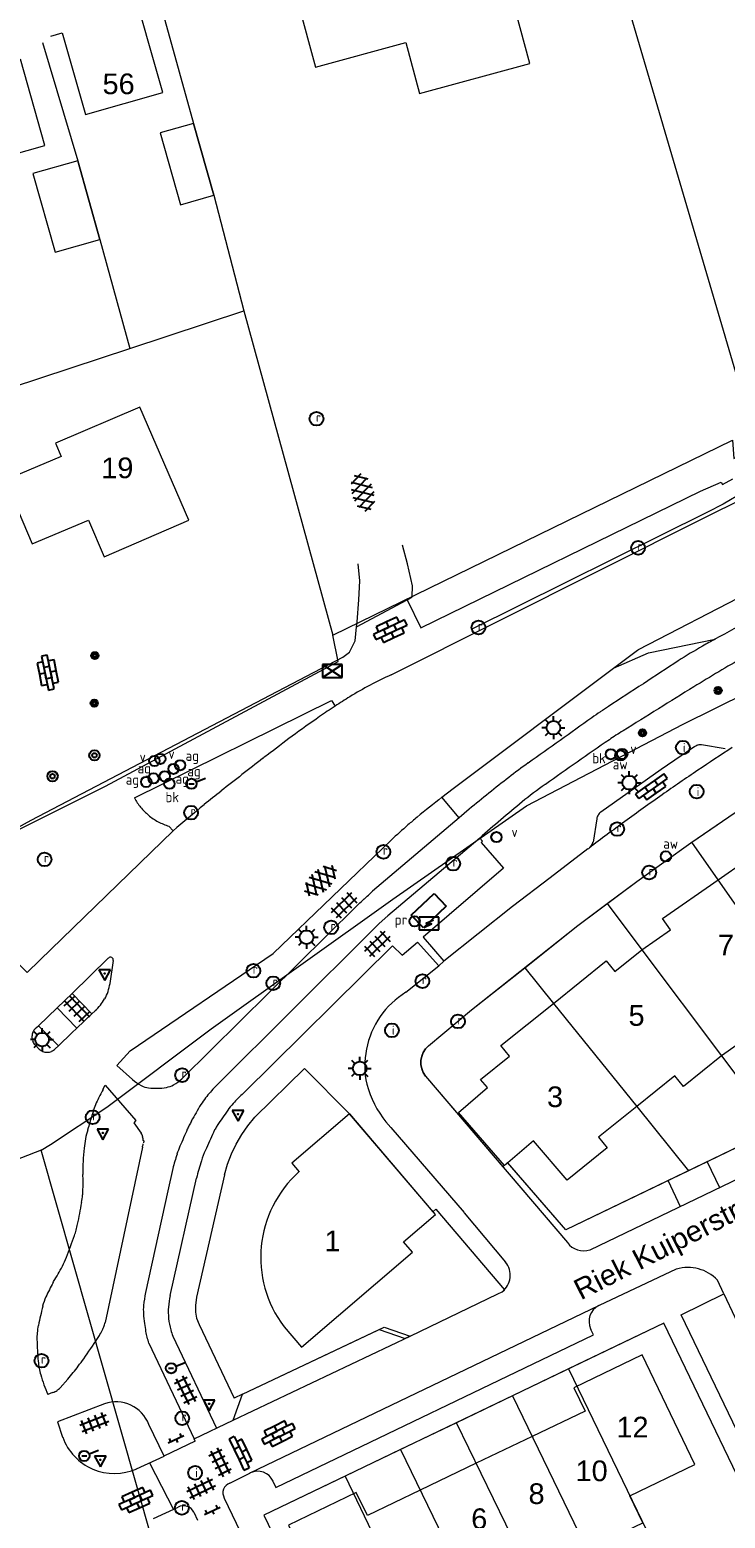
# Model space of a CAD drawing. Header units: metres. Extents: x 117922 to 130630, y 447724 to 454087.
# Tile 44 of 61: x 125390 to 125451, y 451205 to 451335. Entities that reach past the tile are written whole.
import ezdxf
from ezdxf.enums import TextEntityAlignment as Align

# ---------------------------------------------------------------- set-up
doc = ezdxf.new("R2010")
doc.units = ezdxf.units.M
doc.layers.get('0').update_dxf_attribs({"color": 8})
for name, color, linetype, lineweight in [('B01', 8, 'Continuous', 0), ('B11', 8, 'Continuous', 0), ('G01', 8, 'Continuous', 0), ('G02', 8, 'Continuous', 0), ('Q19', 8, 'Continuous', 0), ('T00', 8, 'Continuous', 0), ('V00', 8, 'Continuous', 0), ('Z02', 7, 'Continuous', 0), ('Z06', 7, 'Continuous', 0)]:
    doc.layers.add(name, color=color, linetype=linetype, lineweight=lineweight)
for name, color, linetype in [('SYM-GV1', 8, 'Continuous'), ('SYM-OV4', 8, 'Continuous'), ('SYM-OV5', 8, 'Continuous'), ('SYMBT09', 8, 'Continuous'), ('TOPOT14', 8, 'Continuous'), ('TOPOT20', 8, 'Continuous'), ('TOPOT21', 8, 'Continuous'), ('TOPOT23', 8, 'Continuous'), ('TOPOT26', 8, 'Continuous'), ('TOPOT28', 8, 'Continuous'), ('TOPOT31', 8, 'Continuous'), ('TOPOT35', 8, 'Continuous'), ('TOPOT52', 8, 'Continuous'), ('TOPOT63', 8, 'Continuous'), ('TOPOT72', 8, 'Continuous'), ('TOPOT79', 8, 'Continuous'), ('TOPOT80', 8, 'Continuous'), ('TOPOT82', 8, 'Continuous'), ('TOPOT85', 8, 'Continuous')]:
    doc.layers.add(name, color=color, linetype=linetype)
doc.styles.add('ISO', font='ISO')
doc.styles.add('Z02', font='arial.ttf', dxfattribs={"height": 1.8})
doc.styles.add('Z06', font='arial.ttf', dxfattribs={"height": 1.8})

# ---------------------------------------------------------------- blocks, each defined once
blk = doc.blocks.new('asfalt6')
at = {"color": 0, "linetype": 'ByBlock', "lineweight": -2}
for p, q in [((-0.76, 1.01), (0.3, 1.62)), ((-0.3, 1.62), (0.76, 1.01)), ((-0.93, 0.18), (0.7, 1.13)), ((-0.89, -0.52), (0.89, 0.52)), ((-0.89, 0.52), (0.89, -0.52)), ((-0.7, 1.13), (0.93, 0.18)), ((-0.93, -0.18), (0.7, -1.13)), ((-0.76, -1.01), (0.3, -1.62)), ((-0.7, -1.13), (0.93, -0.18)), ((-0.3, -1.62), (0.76, -1.01))]:
    blk.add_line(p, q, dxfattribs=at)
blk = doc.blocks.new('tegels4')
at = {"color": 0, "linetype": 'ByBlock', "lineweight": -2}
for p, q in [((0.62, 0.94), (-0.62, 0.94)), ((0.62, 0.31), (-0.62, 0.31)), ((-0.31, -1.23), (-0.31, 1.25)), ((0.31, -1.23), (0.31, 1.25)), ((0.62, -0.31), (-0.62, -0.31)), ((0.62, -0.94), (-0.62, -0.94))]:
    blk.add_line(p, q, dxfattribs=at)
blk = doc.blocks.new('paal')
at = {"color": 0}
for radius in [0.45, 0.2]:
    blk.add_circle((0, 0), radius, dxfattribs=at)
blk = doc.blocks.new('lichtmast')
at = {"color": 0}
for p, q in [((-0.6, 0), (-1, 0)), ((-0.71, 0.71), (-0.42, 0.42)), ((0, 0.6), (0, 1)), ((0.42, 0.42), (0.71, 0.71)), ((0.6, 0), (1, 0)), ((-0.42, -0.42), (-0.71, -0.71)), ((0, -0.6), (0, -1)), ((0.42, -0.42), (0.71, -0.71))]:
    blk.add_line(p, q, dxfattribs=at)
blk.add_circle((0, 0), 0.6, dxfattribs=at)
blk = doc.blocks.new('schk')
at = {"color": 0}
for p, q in [((0.86, 0.56), (-0.86, 0.56)), ((-0.86, 0.56), (-0.86, -0.56)), ((0.86, -0.56), (0.86, 0.56)), ((-0.86, -0.56), (0.86, -0.56))]:
    blk.add_line(p, q, dxfattribs=at)
at = {"color": 0, "linetype": 'Continuous'}
for p, q in [((-0.86, 0.56), (0.86, -0.56)), ((-0.86, -0.56), (0.86, 0.56))]:
    blk.add_line(p, q, dxfattribs=at)
blk = doc.blocks.new('boom')
at = {"color": 0}
for radius in [0.315, 0.225, 0.135]:
    blk.add_circle((0, 0), radius, dxfattribs=at)
blk = doc.blocks.new('afsl-water')
at = {"color": 0}
blk.add_circle((0, 0), 0.45, dxfattribs=at)
at = {"color": 0, "style": 'ISO'}
blk.add_attdef('AFSL-WATER', (0.7, 0), '', height=0.9, dxfattribs=at)
blk = doc.blocks.new('brandkraan')
at = {"color": 0}
blk.add_circle((0, 0), 0.45, dxfattribs=at)
at = {"color": 0, "style": 'ISO'}
blk.add_attdef('BRANDKRAAN', (0.7, 0), '', height=0.9, dxfattribs=at)
blk = doc.blocks.new('afsl-gas')
at = {"color": 0}
blk.add_circle((0, 0), 0.45, dxfattribs=at)
at = {"color": 0, "style": 'ISO'}
blk.add_attdef('AFSL-GAS', (0.7, 0), '', height=0.9, dxfattribs=at)
blk = doc.blocks.new('verkeersbord')
at = {"color": 0}
for p, q in [((0.5, 0.32), (-0.5, 0.32)), ((-0.5, 0.32), (0, -0.6)), ((0, -0.6), (0.5, 0.32))]:
    blk.add_line(p, q, dxfattribs=at)
blk = doc.blocks.new('verklikker')
at = {"color": 0}
blk.add_circle((0, 0), 0.45, dxfattribs=at)
at = {"color": 0, "style": 'ISO'}
blk.add_attdef('VERKLIKKER', (0.7, 0), '', height=0.9, dxfattribs=at)
blk = doc.blocks.new('aanduidingsbord')
at = {"color": 0}
for p, q in [((-0.81, -0.33), (0, 0)), ((-1.45, -0.5), (-1.01, -0.5))]:
    blk.add_line(p, q, dxfattribs=at)
blk.add_circle((-1.23, -0.5), 0.45, dxfattribs=at)
blk = doc.blocks.new('klinkers4')
at = {"color": 0, "linetype": 'ByBlock', "lineweight": -2}
for p, q in [((0, 1.5), (-0.5, 1.5)), ((-0.5, 1.5), (-0.5, 0.5)), ((0, 1.5), (0, 1)), ((-0.5, 0.5), (-0.5, -0.5)), ((0, 0.5), (-0.5, 0.5)), ((0.5, 1), (0, 1)), ((0, 1), (0, 0.5)), ((0, 0.5), (0, 0)), ((0.5, 0), (0, 0)), ((0, 0), (0, -0.5)), ((0.5, 0), (0.5, 1)), ((0.5, -1), (0.5, 0)), ((-0.5, -0.5), (-0.5, -1.5)), ((0, -0.5), (-0.5, -0.5)), ((0, -0.5), (0, -1)), ((0, -1), (0.5, -1)), ((0, -1), (0, -1.5)), ((-0.5, -1.5), (0, -1.5))]:
    blk.add_line(p, q, dxfattribs=at)
blk = doc.blocks.new('klinkers6')
at = {"color": 0, "linetype": 'ByBlock', "lineweight": -2}
for p, q in [((0.25, 1.5), (-0.25, 1.5)), ((-0.25, 1.5), (-0.25, 0.5)), ((0.25, 0.5), (0.25, 1.5)), ((-0.25, 1), (-0.75, 1)), ((-0.75, 1), (-0.75, 0)), ((-0.25, 0), (-0.75, 0)), ((-0.75, 0), (-0.75, -1)), ((0.25, 0.5), (-0.25, 0.5)), ((-0.25, 0.5), (-0.25, -0.5)), ((0.75, 1), (0.25, 1)), ((0.25, -0.5), (0.25, 0.5)), ((0.75, 0), (0.75, 1)), ((-0.75, -1), (-0.25, -1)), ((-0.25, -0.5), (-0.25, 0)), ((0.25, -0.5), (-0.25, -0.5)), ((-0.25, -0.5), (-0.25, -1.5)), ((0.75, 0), (0.25, 0)), ((0.25, 0), (0.25, -0.5)), ((0.25, -1.5), (0.25, -0.5)), ((0.25, -1), (0.75, -1)), ((0.75, -1), (0.75, 0)), ((-0.25, -1.5), (0.25, -1.5))]:
    blk.add_line(p, q, dxfattribs=at)
blk = doc.blocks.new('klinkers2')
at = {"color": 0, "linetype": 'ByBlock', "lineweight": -2}
for p, q in [((-0.31, 0.5), (0, 0.5)), ((0, -0.75), (0, 0.75)), ((0, 0), (0.31, 0)), ((0, -0.5), (-0.31, -0.5))]:
    blk.add_line(p, q, dxfattribs=at)
blk = doc.blocks.new('kolk')
at = {"color": 0}
blk.add_circle((0, 0), 0.6, dxfattribs=at)
at = {"color": 0, "linetype": 'Continuous', "style": 'ISO'}
blk.add_attdef('KOLK', (-0.04, -0.26), '', height=0.8, dxfattribs=at)
blk = doc.blocks.new('inspectieput')
at = {"color": 0}
blk.add_circle((0, 0), 0.6, dxfattribs=at)
at = {"color": 0, "linetype": 'Continuous', "style": 'ISO'}
blk.add_attdef('I', (0, -0.39), '', height=0.8, dxfattribs=at)
blk = doc.blocks.new('schk-electra')
at = {"color": 0}
for p, q in [((0.86, 0.56), (-0.86, 0.56)), ((-0.86, 0.56), (-0.86, -0.56)), ((0.86, -0.56), (0.86, 0.56)), ((-0.86, -0.56), (0.86, -0.56))]:
    blk.add_line(p, q, dxfattribs=at)
blk.add_lwpolyline([(-0.43, -0.35), (0.24, -0.02), (-0.24, 0.02), (0.41, 0.32)], dxfattribs=at)
blk = doc.blocks.new('afvalbak')
at = {"color": 0}
blk.add_circle((0, 0), 0.45, dxfattribs=at)
at = {"color": 0, "style": 'ISO'}
blk.add_attdef('AFVALBAK', (0.7, 0), '', height=0.9, dxfattribs=at)
blk = doc.blocks.new('abri')
at = {"color": 0}
for p, q in [((-2.1, 1.2), (2.1, 1.2)), ((-2.1, -1.2), (-2.1, 1.2)), ((2.1, 1.2), (2.1, -1.2)), ((2.1, -1.2), (-2.1, -1.2))]:
    blk.add_line(p, q, dxfattribs=at)
at = {"color": 0, "linetype": 'Continuous', "style": 'ISO', "flags": 2}
blk.add_attdef('ABRI', text='', height=0.8, dxfattribs=at).set_placement((0, 0), align=Align.MIDDLE_CENTER)
blk = doc.blocks.new('verkeersbord-pl')
at = {"color": 0, "linetype": 'Continuous'}
blk.add_circle((0, 0), 0.03, dxfattribs=at)

msp = doc.modelspace()

# ---------------------------------------------------------------- linework, layer by layer
at = {"layer": 'B01', "flags": 128}
for points in [[(125433.96, 451331.58), (125431.13, 451342), (125421.01, 451339.25), (125421.13, 451338.79), (125413.79, 451336.79), (125415.29, 451331.27), (125423.15, 451333.41), (125424.35, 451328.97), (125433.96, 451331.58)], [(125402.03, 451329.04), (125399.15, 451339.15)], [(125392.28, 451333.96), (125393.27, 451334.25), (125395.3, 451327.14), (125402.03, 451329.04)], [(125391.74, 451324.43), (125389.62, 451331.95)], [(125383.96, 451327.67), (125385.38, 451322.65), (125391.74, 451324.43)], [(125406.45, 451320.11), (125404.68, 451326.35), (125401.78, 451325.54), (125403.55, 451319.28), (125406.45, 451320.11)], [(125396.54, 451316.25), (125394.61, 451323.11), (125390.71, 451322.01), (125392.65, 451315.14), (125396.54, 451316.25)], [(125404.27, 451291.82), (125400.01, 451301.67), (125392.67, 451298.53), (125393.16, 451297.37), (125388.29, 451295.3), (125390.66, 451289.76), (125395.54, 451291.82), (125396.92, 451288.64), (125404.27, 451291.82)], [(125450.33, 451260.51), (125455.16, 451263.88), (125455.85, 451262.9), (125458.33, 451264.64)], [(125443.71, 451254.43), (125446.19, 451256.16), (125445.5, 451257.15), (125450.33, 451260.51)], [(125436, 451249.76), (125440.59, 451253.46), (125441.34, 451252.53), (125443.71, 451254.43)], [(125456.94, 451251.07), (125453.45, 451248.65), (125454.14, 451247.66), (125450.63, 451245.2)], [(125430.26, 451242.43), (125429.66, 451243.13), (125432.17, 451245.15), (125431.43, 451246.08), (125436, 451249.76)], [(125450.63, 451245.2), (125447.31, 451242.51), (125446.56, 451243.45), (125443.25, 451240.78)], [(125432.04, 451235.87), (125431.75, 451235.63), (125427.75, 451240.27), (125430.26, 451242.43)], [(125412.57, 451221.6), (125414.08, 451219.83), (125423.75, 451228.1), (125422.97, 451229.01), (125425.73, 451231.38), (125418.25, 451240.14), (125413.24, 451235.85), (125413.88, 451235.1)], [(125443.25, 451240.78), (125439.94, 451238.11), (125440.69, 451237.17), (125437.19, 451234.38), (125434.26, 451237.79)], [(125434.26, 451237.79), (125432.04, 451235.87)], [(125448.32, 451209.61), (125443.72, 451219.16), (125437.79, 451216.3), (125438.76, 451214.27)], [(125438.76, 451214.27), (125434.15, 451212.06)], [(125434.15, 451212.06), (125429.28, 451209.72)], [(125429.28, 451209.72), (125424.41, 451207.38)], [(125442.66, 451206.89), (125448.32, 451209.61)], [(125419.82, 451205.18), (125418.85, 451207.19), (125412.94, 451204.34), (125417.52, 451194.79), (125423.2, 451197.52)], [(125424.41, 451207.38), (125419.82, 451205.18)]]:
    msp.add_lwpolyline(points, dxfattribs=at)
at = {"layer": 'B01'}
msp.add_arc((125420.57, 451227.64), 10.03, 131.8637, 217.0193, dxfattribs=at)
at = {"layer": 'B11', "flags": 128}
msp.add_lwpolyline([(125438.93, 451202.22), (125443.79, 451204.55), (125442.66, 451206.89)], dxfattribs=at)
at = {"layer": 'G01', "flags": 128}
for points in [[(125400.81, 451340.41), (125404.68, 451326.35), (125406.45, 451320.11), (125409.06, 451310.04)], [(125442.73, 451335.69), (125453.74, 451298.29)], [(125391.54, 451333.4), (125394.61, 451323.11), (125396.54, 451316.25), (125399.14, 451306.77)], [(125399.14, 451306.77), (125409.06, 451310.04)], [(125409.06, 451310.04), (125416.8, 451281.82)], [(125388.84, 451303.37), (125399.14, 451306.77)], [(125448.04, 451263.79), (125452.92, 451267.13), (125455.59, 451268.87)], [(125440.69, 451258.45), (125443.26, 451260.38), (125447.97, 451263.74), (125448.04, 451263.79)], [(125462.94, 451242.5), (125456.94, 451251.07), (125450.33, 451260.51), (125448.04, 451263.79)], [(125433.51, 451252.86), (125438.14, 451256.53), (125440.69, 451258.45)], [(125440.69, 451258.45), (125443.71, 451254.43), (125450.63, 451245.2), (125455.39, 451238.86)], [(125425.13, 451246.07), (125428.88, 451249.2), (125433.51, 451252.86)], [(125433.51, 451252.86), (125436, 451249.76), (125443.25, 451240.78), (125447.76, 451235.18)], [(125424.87, 451243.42), (125424.67, 451243.73), (125424.54, 451244.07), (125424.47, 451244.43), (125424.47, 451244.79), (125424.54, 451245.15), (125424.68, 451245.49), (125424.88, 451245.8), (125425.13, 451246.07)], [(125410.03, 451239.85), (125414.34, 451244.1), (125418.25, 451240.14), (125425.52, 451231.62), (125425.77, 451231.83), (125431.75, 451224.83)], [(125424.87, 451243.42), (125431.6, 451235.53)], [(125407.38, 451234.84), (125407.65, 451235.76), (125407.98, 451236.65), (125408.4, 451237.51), (125408.88, 451238.33), (125409.42, 451239.11), (125410.03, 451239.85)], [(125455.39, 451238.86), (125447.76, 451235.18)], [(125391.43, 451236.98), (125386.26, 451234.98), (125370.49, 451228.03), (125363.23, 451225.7), (125356.18, 451223.44)], [(125432.01, 451235.9), (125431.6, 451235.53)], [(125447.76, 451235.18), (125437.09, 451230.03), (125432.01, 451235.9)], [(125407.38, 451234.84), (125404.96, 451224.19), (125404.86, 451223.47), (125404.87, 451222.87), (125404.96, 451222.35), (125405.19, 451221.79), (125408.22, 451215.38)], [(125423.54, 451220.78), (125431.18, 451224.46), (125431.55, 451224.65)], [(125431.55, 451224.65), (125431.75, 451224.83)], [(125449.46, 451198.77), (125455.4, 451201.62), (125445.62, 451221.93), (125437.33, 451217.95)], [(125408.95, 451215.73), (125420.83, 451221.36)], [(125420.83, 451221.36), (125423.09, 451220.57)], [(125423.54, 451220.78), (125423.09, 451220.57)], [(125437.33, 451217.95), (125432.43, 451215.59)], [(125437.33, 451217.95), (125447.12, 451197.65)], [(125408.95, 451215.73), (125408.22, 451215.38)], [(125432.43, 451215.59), (125427.57, 451213.25)], [(125432.43, 451215.59), (125442.26, 451195.34)], [(125427.57, 451213.25), (125422.7, 451210.91)], [(125438.14, 451191.55), (125432.93, 451202.21), (125427.57, 451213.25)], [(125422.7, 451210.91), (125417.87, 451208.59)], [(125422.7, 451210.91), (125432.54, 451190.63)], [(125417.87, 451208.59), (125410.82, 451205.2), (125420.57, 451184.89), (125425.31, 451187.16)], [(125417.87, 451208.59), (125423.2, 451197.52), (125427.66, 451188.28)]]:
    msp.add_lwpolyline(points, dxfattribs=at)
at = {"layer": 'G02', "flags": 128}
for points in [[(125391.43, 451236.98), (125392.23, 451237.47), (125397.15, 451240.72), (125406.22, 451247.54), (125422.04, 451258.84), (125433.65, 451266.95), (125447.29, 451274.06), (125455.67, 451278.21), (125469.62, 451285.4), (125492.12, 451296.91), (125497.06, 451299.28), (125499.41, 451300.48)], [(125416.8, 451281.82), (125451.59, 451298.78), (125451.7, 451297.18), (125453.74, 451298.29)], [(125386.56, 451263.43), (125397.02, 451268.67), (125417.26, 451279.52), (125416.8, 451281.82)], [(125416.32, 451149.59), (125391.43, 451236.98)]]:
    msp.add_lwpolyline(points, dxfattribs=at)
at = {"layer": 'Q19', "flags": 128}
msp.add_lwpolyline([(125408.15, 451213.47), (125423.54, 451220.78)], dxfattribs=at)
at = {"layer": 'Q19'}
for centre, radius, start, end in [((125562.47, 451100.81), 204, 122.9335, 123.9422), ((125555.1, 451111.53), 190.99, 123.9048, 125.0355), ((125568.49, 451092.51), 214.25, 125.0472, 126.1149), ((125559.13, 451105.52), 198.22, 126.1448, 127.2548)]:
    msp.add_arc(centre, radius, start, end, dxfattribs=at)
at = {"layer": 'T00', "flags": 128}
for points in [[(125473.12, 451304.47), (125452.55, 451294.25), (125450.77, 451293.22), (125449.41, 451292.53), (125428.86, 451282.3)], [(125540.33, 451264.96), (125530.4, 451262.48), (125517.21, 451259.17), (125517.14, 451259.48), (125515.99, 451262.34), (125502.7, 451258.76), (125488.92, 451255.02), (125461.05, 451241.59), (125437.09, 451230.03), (125432.04, 451235.87)]]:
    msp.add_lwpolyline(points, dxfattribs=at)
at = {"layer": 'V00', "flags": 128}
for points in [[(125421.88, 451278.36), (125449.35, 451292.14), (125475.83, 451305.26), (125489.99, 451312.38)], [(125425.13, 451246.07), (125428.88, 451249.2), (125438.14, 451256.53), (125443.26, 451260.38), (125447.97, 451263.74), (125452.92, 451267.13), (125458.27, 451270.62), (125468.38, 451276.66), (125473.98, 451279.78), (125479.41, 451282.61), (125484.48, 451285.14), (125490.33, 451287.84), (125495.87, 451290.27), (125501.13, 451292.46), (125507.13, 451294.78), (125512.71, 451296.84), (125518.22, 451298.75), (125524.39, 451300.57), (125527.49, 451301.4)], [(125424.46, 451282.44), (125448.81, 451294.34), (125450.6, 451295.12), (125450.71, 451294.92), (125451.62, 451295.42)], [(125423.28, 451284.89), (125423.7, 451285.15), (125423.75, 451286.1), (125423.32, 451288.03), (125422.87, 451289.65)], [(125441.24, 451278.93), (125443.33, 451280.5), (125443.4, 451280.56), (125452.95, 451285.5), (125459.6, 451288.98)], [(125418.88, 451282.53), (125418.93, 451282.98), (125419.06, 451284.9), (125419.15, 451286.55), (125419, 451288.01)], [(125418.88, 451282.53), (125423.28, 451284.89)], [(125423.28, 451284.89), (125424.46, 451282.44)], [(125386.79, 451263.65), (125390.56, 451265.71), (125417.69, 451279.91), (125418.27, 451280.34), (125418.74, 451281.32), (125418.88, 451282.53)], [(125441.24, 451278.93), (125444.28, 451280.28), (125450.07, 451281.46)], [(125427.27, 451268.46), (125441.24, 451278.93)], [(125399.55, 451267.64), (125416.69, 451276.11), (125417, 451275.63)], [(125448.32, 451272.11), (125445.37, 451270.12), (125440.12, 451266.41)], [(125450.95, 451271.92), (125448.9, 451272.26)], [(125426.3, 451267.7), (125427.27, 451268.46)], [(125427.79, 451265.92), (125426.3, 451267.7)], [(125427.79, 451265.92), (125420.27, 451259.53)], [(125428.68, 451266.67), (125427.79, 451265.92)], [(125439.79, 451265.81), (125439.45, 451263.8)], [(125402.91, 451264.78), (125391.3, 451253.52), (125390.21, 451252.45), (125388.51, 451254.17)], [(125402.91, 451264.78), (125402.54, 451265.18)], [(125399.38, 451243.12), (125398.02, 451244.36), (125399.17, 451245.63), (125411.61, 451254.09), (125421.88, 451263.97)], [(125429.59, 451264.15), (125421.6, 451257.38), (125420.84, 451256.7), (125420.13, 451255.99), (125406.6, 451242.52)], [(125429.59, 451264.15), (125429.82, 451263.88), (125429.72, 451263.77), (125431.66, 451261.53), (125424.67, 451255.53), (125426.48, 451253.42)], [(125439.01, 451263.2), (125435.71, 451260.69), (125432.44, 451258.2), (125426.48, 451253.42)], [(125439.18, 451263.33), (125439.16, 451263.31), (125439.13, 451263.29)], [(125418.81, 451258.17), (125403.68, 451243.18)], [(125409.03, 451241.94), (125421.99, 451254.78), (125422.84, 451253.96), (125424.18, 451255.1), (125426.03, 451253.04)], [(125397.27, 451253.7), (125394.13, 451250.63)], [(125397.42, 451251.49), (125397.71, 451253.48)], [(125423.16, 451250.72), (125426.03, 451253.04)], [(125426.03, 451253.04), (125426.48, 451253.42)], [(125394.13, 451250.63), (125392.82, 451249.37)], [(125394.13, 451250.63), (125395.83, 451248.86)], [(125392.82, 451249.37), (125391.21, 451247.8)], [(125394.53, 451247.61), (125392.82, 451249.37)], [(125394.53, 451247.61), (125395.83, 451248.86)], [(125395.83, 451248.86), (125396.13, 451249.12)], [(125390.92, 451247.56), (125391.21, 451247.8)], [(125392.95, 451246.07), (125391.21, 451247.8)], [(125394.53, 451247.61), (125394.1, 451247.2), (125392.95, 451246.07)], [(125391.26, 451245.77), (125390.9, 451246.14)], [(125392.95, 451246.07), (125392.65, 451245.8)], [(125396.81, 451242.25), (125397.01, 451242.64)], [(125397.01, 451242.64), (125399.68, 451239.55), (125399.5, 451239.37), (125400.14, 451238.45)], [(125424.87, 451243.42), (125437.22, 451228.93)], [(125439.19, 451228.3), (125469.1, 451242.7)], [(125421.42, 451239.44), (125421.85, 451238.94)], [(125421.85, 451238.94), (125428.24, 451231.55)], [(125400.24, 451237.25), (125396.99, 451221.98)], [(125449.38, 451235.96), (125450.45, 451233.72)], [(125395.09, 451234.41), (125395.07, 451234.86)], [(125402.89, 451235.38), (125402.46, 451233.43), (125400.5, 451224.58)], [(125402.65, 451224.32), (125404.95, 451234.55)], [(125445.99, 451234.32), (125447.04, 451232.08)], [(125428.25, 451231.52), (125431.84, 451227.24)], [(125440.02, 451223.49), (125446.71, 451226.64)], [(125392.48, 451225.45), (125392.51, 451225.54)], [(125450.83, 451224.48), (125450.27, 451225.67)], [(125400.81, 451220.17), (125404.73, 451211.84), (125408.15, 451213.47), (125408.95, 451215.73), (125421.29, 451221.57), (125423.54, 451220.78), (125431.18, 451224.46), (125431.55, 451224.65)], [(125458.9, 451203.38), (125456.86, 451202.38), (125447.12, 451222.65), (125450.83, 451224.48)], [(125450.83, 451224.48), (125452.76, 451220.4)], [(125409.62, 451208.89), (125439.96, 451223.46)], [(125439.96, 451223.46), (125440.02, 451223.49)], [(125449.46, 451198.77), (125455.4, 451201.62), (125445.62, 451221.93), (125410.82, 451205.2), (125420.57, 451184.89), (125425.31, 451187.16)], [(125439.24, 451221.42), (125439.26, 451221.4), (125439.27, 451221.37)], [(125402.89, 451220.79), (125406.69, 451212.78)], [(125411.6, 451208.16), (125411.85, 451207.61), (125439.49, 451220.91), (125439.27, 451221.37)], [(125393.76, 451217.05), (125393.07, 451216.3)], [(125392.42, 451215.87), (125392.01, 451215.71)], [(125396.93, 451214.91), (125392.84, 451213.32), (125393.3, 451212)], [(125399.74, 451209.25), (125402.12, 451210.33), (125400.79, 451213.1)], [(125404.82, 451211.64), (125402.1, 451210.34)], [(125404.82, 451211.64), (125404.73, 451211.84)], [(125400.87, 451209.75), (125402.94, 451205.71)], [(125407.85, 451208), (125409.58, 451208.87)], [(125409.58, 451208.87), (125409.6, 451208.88), (125409.62, 451208.89)], [(125401.21, 451204.9), (125403.35, 451205.9)], [(125407.36, 451206.69), (125419.99, 451180.33)], [(125404.71, 451205.47), (125405.03, 451204.78)]]:
    msp.add_lwpolyline(points, dxfattribs=at)
at = {"layer": 'V00'}
for centre, radius, start, end in [((125522.74, 451149.77), 150.41, 117.4675, 118.8936), ((125549.4, 451101.76), 205.33, 118.9325, 119.2761), ((125663.2, 450917.15), 419.47, 119.8064, 120.486), ((125467.59, 451247.72), 38, 119.3077, 123.0477), ((127063.12, 448796.8), 2962.5, 123.06361, 123.20394), ((125503.99, 451187.65), 105.59, 120.5032, 121.881), ((125435.43, 451248.5), 32.79, 114.4094, 121.5371), ((130489.28, 443175.56), 9542.05, 121.890641, 121.934179), ((125447.55, 451229.14), 55.63, 121.7447, 123.3023), ((125488.4, 451170.51), 127.09, 124.9163, 126.2406), ((125450.72, 451224.33), 61.39, 123.3098, 124.8309), ((127836, 447897.14), 4141.41, 125.35935, 125.45339), ((125474.59, 451225), 60.86, 124.5301, 125.3813), ((125460.3, 451245.75), 35.67, 123.1628, 124.5186), ((125470.65, 451227.6), 54.06, 121.9286, 122.6998), ((125477.85, 451184.96), 109.19, 126.2601, 127.69), ((126469.45, 449791.85), 1803.03, 124.78321, 124.99892), ((125454.61, 451252.73), 24.25, 122.868, 124.5122), ((125448.73, 451271.61), 0.641, 113.9196, 129.163), ((125448.79, 451271.52), 0.748, 102.1901, 115.3152), ((125448.77, 451271.61), 0.654, 90.2881, 102.2998), ((125448.79, 451271.58), 0.686, 80.4855, 92.0517), ((129580.18, 445959.97), 6752.22, 128.133484, 128.17259), ((125453.37, 451216.78), 69.05, 127.7567, 128.144), ((125463.18, 451229.56), 50.54, 125.5332, 127.924), ((125560.5, 451105.15), 208.49, 128.0078, 129.2184), ((125459.1, 451202.23), 84.04, 128.2335, 129.5218), ((125454.55, 451241.32), 33.57, 124.9928, 129.3169), ((125404.02, 451270.01), 5.06, 207.8603, 218.8988), ((125403.92, 451269.92), 4.92, 218.832, 230.1672), ((125571.54, 451065.89), 260.76, 129.5157, 130.2942), ((126047.66, 450491.39), 994.36, 128.67378, 128.8333), ((125511.91, 451171.32), 124.07, 129.3265, 131.5689), ((125403.97, 451269.93), 4.96, 229.8377, 241.5588), ((125403.98, 451269.93), 4.96, 241.409, 253.1428), ((125439.38, 451247.07), 24.27, 128.8793, 131.3489), ((125440.58, 451265.73), 0.801, 161.9431, 173.9628), ((125440.54, 451265.77), 0.749, 150.8061, 163.6919), ((125440.7, 451265.7), 0.918, 140.6728, 151.947), ((125440.74, 451265.65), 0.983, 129.2302, 139.8815), ((125480.34, 451200.97), 85.94, 131.5463, 132.8603), ((125434.77, 451268.92), 7.12, 306.568, 307.7805), ((125438.42, 451264.08), 1.07, 315.197, 326.6414), ((125438.39, 451264.09), 1.09, 327.2346, 335.9301), ((125438.28, 451264.12), 1.21, 336.7613, 344.6261), ((125399.3, 451280.79), 29.85, 312.6721, 313.643), ((125399.48, 451281.21), 30.04, 312.8386, 313.8061), ((125390.66, 451289.19), 41.89, 312.2131, 312.8928), ((125366.01, 451316.28), 78.51, 312.619, 312.9821), ((125397.46, 451253.53), 0.248, 100.8163, 138.1355), ((125397.46, 451253.52), 0.259, 65.2442, 101.0417), ((125397.46, 451253.52), 0.257, 26.8911, 64.0967), ((125397.45, 451253.53), 0.261, 349.4546, 26.0126), ((125393.49, 451252.11), 3.98, 340.7835, 351.0267), ((125393.31, 451252.22), 4.19, 321.3125, 330.3987), ((125393.56, 451252.07), 3.91, 330.5473, 340.953), ((125427.12, 451244.32), 7.53, 121.7773, 145.2932), ((125393.4, 451252.19), 4.1, 311.5838, 320.8591), ((125427.12, 451244.32), 7.53, 145.2787, 168.7949), ((125391.66, 451246.85), 1.03, 135.7215, 157.1482), ((125391.66, 451246.84), 1.03, 156.7897, 178.0549), ((125391.64, 451246.83), 1.01, 177.4468, 200.1989), ((125391.63, 451246.81), 0.998, 199.4049, 222.3742), ((125426.41, 451244.6), 1.94, 131.0304, 217.557), ((125391.94, 451246.51), 1, 227.367, 248.9781), ((125391.94, 451246.5), 0.994, 248.8372, 270.5804), ((125391.95, 451246.48), 0.977, 269.8658, 292.7541), ((125391.94, 451246.53), 1.02, 292.5097, 314.4626), ((125427.12, 451244.32), 7.53, 168.7648, 192.3163), ((125410.97, 451234.4), 16.19, 150.9881, 155.0287), ((125401.81, 451245.86), 3.66, 228.4224, 242.8871), ((125401.02, 451244.32), 1.93, 243.0182, 262.9775), ((125401.41, 451247.32), 4.95, 262.7107, 271.6461), ((125401.42, 451247.41), 5.05, 271.4784, 280.3238), ((125401.96, 451244.49), 2.08, 280.1371, 298.4348), ((125401.15, 451246), 3.79, 298.3143, 311.9), ((125417.8, 451231.82), 15.49, 136.3271, 141.1693), ((125428.45, 451245.05), 8.99, 195.0862, 218.6304), ((125401.29, 451238.89), 5.52, 154.8408, 161.6856), ((125483.29, 451195), 90.5, 149.4865, 150.534), ((125409.44, 451238.54), 4.76, 141.0047, 149.6151), ((125412.34, 451237.16), 5.72, 137.384, 144.8393), ((125420.53, 451229.57), 16.89, 132.9016, 137.2256), ((125491.66, 451210.68), 100.2, 162.9889, 163.7236), ((125416.68, 451233.72), 21.76, 161.5091, 163.2579), ((125467.44, 451198.37), 73.1, 144.8497, 146.1112), ((125404.41, 451236.16), 9.3, 163.7913, 173.9042), ((125398.79, 451237.73), 1.53, 15.6178, 28.1755), ((125538.17, 451179.94), 146.38, 156.2895, 156.9224), ((125414.03, 451234.44), 10.8, 154.0926, 156.1736), ((125409.1, 451236.87), 5.3, 150.0537, 154.3893), ((125510.94, 451190.72), 114.93, 155.422, 156.2699), ((125410.82, 451236.49), 4.85, 151.3694, 155.1826), ((125410.33, 451236.75), 4.29, 146.2633, 151.228), ((125412.79, 451235.25), 17.73, 173.845, 181.2498), ((125398.68, 451237.75), 1.64, 342.0085, 351.972), ((125398.7, 451237.71), 1.62, 3.5657, 15.4154), ((125400.32, 451237.74), 0.0716, 266.4396, 90.3559), ((125410.26, 451234.41), 7.36, 156.663, 162.3354), ((125414.04, 451233.29), 9.1, 156.1091, 162.3013), ((125427.69, 451228.85), 25.65, 162.3258, 165.2552), ((125427.97, 451228.85), 23.72, 162.3151, 166.0865), ((125372.47, 451234.57), 22.62, 356.2852, 359.6084), ((125388.71, 451233.51), 6.34, 350.0152, 356.3254), ((125286.73, 451251.7), 109.93, 348.903, 349.8946), ((125387, 451232.04), 7.75, 344.8625, 348.8626), ((125301.12, 451262.88), 98.99, 339.1604, 340.3222), ((125388.38, 451231.67), 6.32, 340.3074, 344.7472), ((125438.66, 451230.04), 1.82, 217.6864, 286.674), ((125373.35, 451237.51), 22.59, 328.0127, 331.9046), ((125386.94, 451230.23), 7.17, 332.1182, 339.0594), ((125430.42, 451226.09), 1.83, 308.1828, 38.9523), ((125447.7, 451223.22), 3.55, 43.5443, 106.0437), ((125404.25, 451218.64), 13.6, 149.9484, 155.8622), ((125396.36, 451222.19), 4.95, 155.9934, 165.9073), ((125410.55, 451222.52), 10.25, 168.4412, 174.7532), ((125408.49, 451222.93), 6, 166.6154, 176.2386), ((125428.42, 451214.08), 38.01, 165.8236, 168.3984), ((125404.19, 451223.1), 3.87, 174.6273, 185.2122), ((125431.49, 451225.47), 31.28, 184.9974, 186.5938), ((125408.37, 451222.95), 5.88, 176.2969, 186.0972), ((125440.65, 451222.07), 1.55, 116.8066, 204.6912), ((125396.85, 451220.55), 5.79, 168.299, 174.8534), ((125367.88, 451235.83), 32.31, 332.5293, 333.4826), ((125395.59, 451222.01), 1.35, 333.224, 342.0458), ((125391.64, 451223.4), 5.54, 340.977, 345.1323), ((125417.41, 451223.87), 17.1, 186.6855, 189.0155), ((125408.32, 451222.92), 5.83, 185.913, 195.8623), ((125395.64, 451220.66), 4.58, 174.8103, 181.9907), ((125437.89, 451222.25), 46.86, 182.1479, 184.4605), ((125117.88, 451410.76), 337.21, 325.3068, 325.6678), ((125392.92, 451222.86), 4.11, 326.1684, 329.1368), ((125393.46, 451222.52), 3.47, 329.4567, 332.6633), ((125403.56, 451221.66), 3.08, 188.7812, 198.3746), ((125398.53, 451219.7), 2.33, 11.5567, 25.1155), ((125405.79, 451222.05), 3.16, 193.2413, 203.5002), ((125382.79, 451227.39), 15.02, 322.1977, 325.2406), ((125397.1, 451219.06), 5.94, 184.3488, 195.971), ((125358.32, 451246.27), 45.93, 320.4932, 322.2985), ((125404.33, 451221.13), 13.46, 195.9538, 203.7336), ((125391.8, 451217.43), 1.7, 312.6135, 318.3414), ((125392.03, 451217.11), 1.3, 287.6373, 297.4038), ((125391.95, 451217.28), 1.49, 296.9685, 305.5747), ((125391.84, 451217.43), 1.67, 305.8353, 311.5909), ((125397.92, 451211.99), 3.08, 21.0514, 108.6278), ((125397.79, 451213.59), 4.76, 199.5105, 294.2084), ((125410.25, 451207.53), 1.5, 25.0639, 114.845), ((125408.16, 451207.14), 0.918, 109.7637, 209.4396), ((125403.82, 451205.02), 1, 26.6299, 117.8686)]:
    msp.add_arc(centre, radius, start, end, dxfattribs=at)

# ---------------------------------------------------------------- block references
at = {"layer": 'SYM-GV1'}
for p, rotation in [((125419.42, 451294.21), 196.0650353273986), ((125415.74, 451260.45), 313.1365225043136)]:
    msp.add_blockref('asfalt6', p, dxfattribs=dict(at, rotation=rotation))
at = {"layer": 'SYM-OV4'}
for name, p, rotation in [('klinkers6', (125421.8, 451282.28), 294.9138076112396), ('klinkers6', (125392.01, 451278.55), 11.31726832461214), ('klinkers4', (125444.67, 451268.47), 305.2509684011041), ('klinkers6', (125412.07, 451212.29), 296.9487987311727), ('klinkers2', (125403.17, 451211.81), 295.1133420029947), ('klinkers4', (125408.88, 451210.69), 25.64954206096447), ('klinkers6', (125399.67, 451206.52), 294.4576735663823), ('klinkers2', (125406.32, 451205.57), 295.1133420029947)]:
    msp.add_blockref(name, p, dxfattribs=dict(at, rotation=rotation))
at = {"layer": 'SYM-OV5'}
for p, rotation in [((125417.78, 451258.3), 134.422252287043), ((125420.68, 451254.94), 134.422252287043), ((125394.54, 451249.29), 223.2840332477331), ((125404, 451216.1), 205.9697237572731), ((125396.04, 451213.21), 291.3079798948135), ((125407, 451209.81), 205.9697237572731), ((125405.34, 451207.52), 295.7013091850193)]:
    msp.add_blockref('tegels4', p, dxfattribs=dict(at, rotation=rotation))
at = {"layer": 'SYMBT09', "lineweight": 0, "xscale": 0.65313911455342, "yscale": 0.640581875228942, "zscale": 0.65313911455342, "rotation": 223.4342855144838}
msp.add_blockref('abri', (125425.16, 451257.83), dxfattribs=at)
at = {"layer": 'TOPOT14'}
msp.add_blockref('schk', (125416.77, 451278.69), dxfattribs=at)
at = {"layer": 'TOPOT20'}
for p in [(125405.74, 451269.37), (125403.96, 451218.5)]:
    msp.add_blockref('aanduidingsbord', p, dxfattribs=at)
at = {"layer": 'TOPOT20', "lineweight": 0}
msp.add_blockref('aanduidingsbord', (125396.41, 451210.86), dxfattribs=at)
at = {"layer": 'TOPOT21'}
for p in [(125436, 451273.75), (125442.61, 451268.97), (125414.52, 451255.51), (125419.15, 451244.1)]:
    msp.add_blockref('lichtmast', p, dxfattribs=at)
at = {"layer": 'TOPOT21', "lineweight": 0}
msp.add_blockref('lichtmast', (125391.51, 451246.6), dxfattribs=at)
at = {"layer": 'TOPOT23'}
ref = msp.add_blockref('kolk', (125415.39, 451300.65), dxfattribs=at)
ref.add_attrib('KOLK', 'r', (125415.35, 451300.38), dxfattribs={"color": 0, "height": 0.8, "style": 'ISO'})
ref = msp.add_blockref('kolk', (125443.37, 451289.41), dxfattribs=at)
ref.add_attrib('KOLK', 'r', (125443.32, 451289.15), dxfattribs={"color": 0, "height": 0.8, "style": 'ISO'})
ref = msp.add_blockref('kolk', (125429.48, 451282.48), dxfattribs=at)
ref.add_attrib('KOLK', 'r', (125429.43, 451282.22), dxfattribs={"color": 0, "height": 0.8, "style": 'ISO'})
ref = msp.add_blockref('kolk', (125404.47, 451266.36), dxfattribs=at)
ref.add_attrib('KOLK', 'r', (125404.43, 451266.1), dxfattribs={"color": 0, "height": 0.8, "style": 'ISO'})
ref = msp.add_blockref('kolk', (125441.55, 451264.93), dxfattribs=at)
ref.add_attrib('KOLK', 'r', (125441.51, 451264.67), dxfattribs={"color": 0, "height": 0.8, "style": 'ISO'})
ref = msp.add_blockref('kolk', (125391.73, 451262.29), dxfattribs=at)
ref.add_attrib('KOLK', 'r', (125391.68, 451262.03), dxfattribs={"color": 0, "height": 0.8, "style": 'ISO'})
at = {"layer": 'TOPOT23', "lineweight": 0}
ref = msp.add_blockref('kolk', (125421.21, 451262.95), dxfattribs=at)
ref.add_attrib('KOLK', 'r', (125421.17, 451262.69), dxfattribs={"color": 0, "height": 0.8, "style": 'ISO'})
at = {"layer": 'TOPOT23'}
ref = msp.add_blockref('kolk', (125427.28, 451261.92), dxfattribs=at)
ref.add_attrib('KOLK', 'r', (125427.24, 451261.66), dxfattribs={"color": 0, "height": 0.8, "style": 'ISO'})
ref = msp.add_blockref('kolk', (125444.34, 451261.15), dxfattribs=at)
ref.add_attrib('KOLK', 'r', (125444.29, 451260.89), dxfattribs={"color": 0, "height": 0.8, "style": 'ISO'})
ref = msp.add_blockref('kolk', (125416.66, 451256.37), dxfattribs=at)
ref.add_attrib('KOLK', 'r', (125416.62, 451256.11), dxfattribs={"color": 0, "height": 0.8, "style": 'ISO'})
ref = msp.add_blockref('kolk', (125409.9, 451252.6), dxfattribs=at)
ref.add_attrib('KOLK', 'r', (125409.85, 451252.34), dxfattribs={"color": 0, "height": 0.8, "style": 'ISO'})
at = {"layer": 'TOPOT23', "lineweight": 0}
ref = msp.add_blockref('kolk', (125411.63, 451251.51), dxfattribs=at)
ref.add_attrib('KOLK', 'r', (125411.58, 451251.25), dxfattribs={"color": 0, "height": 0.8, "style": 'ISO'})
at = {"layer": 'TOPOT23'}
ref = msp.add_blockref('kolk', (125424.6, 451251.69), dxfattribs=at)
ref.add_attrib('KOLK', 'r', (125424.56, 451251.43), dxfattribs={"color": 0, "height": 0.8, "style": 'ISO'})
ref = msp.add_blockref('kolk', (125427.7, 451248.19), dxfattribs=at)
ref.add_attrib('KOLK', 'r', (125427.65, 451247.93), dxfattribs={"color": 0, "height": 0.8, "style": 'ISO'})
ref = msp.add_blockref('kolk', (125403.69, 451243.51), dxfattribs=at)
ref.add_attrib('KOLK', 'r', (125403.65, 451243.25), dxfattribs={"color": 0, "height": 0.8, "style": 'ISO'})
at = {"layer": 'TOPOT23', "lineweight": 0}
ref = msp.add_blockref('kolk', (125395.91, 451239.84), dxfattribs=at)
ref.add_attrib('KOLK', 'r', (125395.87, 451239.58), dxfattribs={"color": 0, "height": 0.8, "style": 'ISO'})
ref = msp.add_blockref('kolk', (125391.46, 451218.65), dxfattribs=at)
ref.add_attrib('KOLK', 'r', (125391.42, 451218.38), dxfattribs={"color": 0, "height": 0.8, "style": 'ISO'})
at = {"layer": 'TOPOT23'}
ref = msp.add_blockref('kolk', (125403.71, 451213.64), dxfattribs=at)
ref.add_attrib('KOLK', 'r', (125403.66, 451213.38), dxfattribs={"color": 0, "height": 0.8, "style": 'ISO'})
ref = msp.add_blockref('kolk', (125403.67, 451205.84), dxfattribs=at)
ref.add_attrib('KOLK', 'r', (125403.63, 451205.58), dxfattribs={"color": 0, "height": 0.8, "style": 'ISO'})
at = {"layer": 'TOPOT26'}
for p in [(125396.1, 451280.03), (125450.33, 451276.99), (125396.05, 451275.89), (125443.76, 451273.3)]:
    msp.add_blockref('boom', p, dxfattribs=at)
at = {"layer": 'TOPOT28'}
ref = msp.add_blockref('inspectieput', (125447.27, 451272.02), dxfattribs=at)
ref.add_attrib('I', 'i', (125447.27, 451271.63), dxfattribs={"color": 0, "height": 0.8, "style": 'ISO'})
ref = msp.add_blockref('inspectieput', (125448.47, 451268.19), dxfattribs=at)
ref.add_attrib('I', 'i', (125448.47, 451267.79), dxfattribs={"color": 0, "height": 0.8, "style": 'ISO'})
ref = msp.add_blockref('inspectieput', (125421.95, 451247.41), dxfattribs=at)
ref.add_attrib('I', 'i', (125421.95, 451247.02), dxfattribs={"color": 0, "height": 0.8, "style": 'ISO'})
ref = msp.add_blockref('inspectieput', (125404.82, 451208.89), dxfattribs=at)
ref.add_attrib('I', 'i', (125404.83, 451208.5), dxfattribs={"color": 0, "height": 0.8, "style": 'ISO'})
at = {"layer": 'TOPOT31'}
ref = msp.add_blockref('verklikker', (125441.99, 451271.47), dxfattribs=at)
ref.add_attrib('VERKLIKKER', 'v', (125442.69, 451271.47), dxfattribs={"color": 0, "height": 0.9, "style": 'ISO'})
ref = msp.add_blockref('verklikker', (125401.28, 451270.86), dxfattribs=at)
ref.add_attrib('VERKLIKKER', 'v', (125399.99, 451270.77), dxfattribs={"color": 0, "height": 0.9, "style": 'ISO'})
ref = msp.add_blockref('verklikker', (125401.8, 451271.04), dxfattribs=at)
ref.add_attrib('VERKLIKKER', 'v', (125402.5, 451271.04), dxfattribs={"color": 0, "height": 0.9, "style": 'ISO'})
at = {"layer": 'TOPOT31', "lineweight": 0}
ref = msp.add_blockref('verklikker', (125431.05, 451264.23), dxfattribs=at)
ref.add_attrib('VERKLIKKER', 'v', (125432.35, 451264.23), dxfattribs={"color": 0, "height": 0.9, "style": 'ISO'})
at = {"layer": 'TOPOT35', "lineweight": 0}
ref = msp.add_blockref('afvalbak', (125423.92, 451256.9), dxfattribs=at)
ref.add_attrib('AFVALBAK', 'pr', (125422.2, 451256.6), dxfattribs={"color": 0, "height": 0.9, "style": 'ISO'})
at = {"layer": 'TOPOT52'}
for p in [(125396.07, 451271.35), (125392.42, 451269.53)]:
    msp.add_blockref('paal', p, dxfattribs=at)
at = {"layer": 'TOPOT63'}
for p in [(125396.96, 451252.36), (125408.56, 451240.11), (125396.79, 451238.48), (125406.05, 451214.89), (125396.58, 451210.02)]:
    msp.add_blockref('verkeersbord-pl', p, dxfattribs=at)
at = {"layer": 'TOPOT72', "lineweight": 0}
msp.add_blockref('schk-electra', (125425.17, 451256.71), dxfattribs=at)
at = {"layer": 'TOPOT79'}
ref = msp.add_blockref('afsl-water', (125441.83, 451271.34), dxfattribs=at)
ref.add_attrib('AFSL-WATER', 'aw', (125441.17, 451270.12), dxfattribs={"color": 0, "height": 0.9, "style": 'ISO'})
ref = msp.add_blockref('afsl-water', (125445.8, 451262.55), dxfattribs=at)
ref.add_attrib('AFSL-WATER', 'aw', (125445.56, 451263.22), dxfattribs={"color": 0, "height": 0.9, "style": 'ISO'})
at = {"layer": 'TOPOT80'}
ref = msp.add_blockref('brandkraan', (125441.01, 451271.45), dxfattribs=at)
ref.add_attrib('BRANDKRAAN', 'bk', (125439.39, 451270.65), dxfattribs={"color": 0, "height": 0.9, "style": 'ISO'})
ref = msp.add_blockref('brandkraan', (125402.59, 451268.88), dxfattribs=at)
ref.add_attrib('BRANDKRAAN', 'bk', (125402.25, 451267.27), dxfattribs={"color": 0, "height": 0.9, "style": 'ISO'})
at = {"layer": 'TOPOT82'}
ref = msp.add_blockref('afsl-gas', (125403.52, 451270.49), dxfattribs=at)
ref.add_attrib('AFSL-GAS', 'ag', (125403.99, 451270.87), dxfattribs={"color": 0, "height": 0.9, "style": 'ISO'})
ref = msp.add_blockref('afsl-gas', (125400.58, 451269.03), dxfattribs=at)
ref.add_attrib('AFSL-GAS', 'ag', (125398.79, 451268.79), dxfattribs={"color": 0, "height": 0.9, "style": 'ISO'})
ref = msp.add_blockref('afsl-gas', (125401.21, 451269.34), dxfattribs=at)
ref.add_attrib('AFSL-GAS', 'ag', (125399.82, 451269.77), dxfattribs={"color": 0, "height": 0.9, "style": 'ISO'})
ref = msp.add_blockref('afsl-gas', (125402.19, 451269.53), dxfattribs=at)
ref.add_attrib('AFSL-GAS', 'ag', (125403.12, 451268.87), dxfattribs={"color": 0, "height": 0.9, "style": 'ISO'})
ref = msp.add_blockref('afsl-gas', (125402.95, 451270.17), dxfattribs=at)
ref.add_attrib('AFSL-GAS', 'ag', (125404.15, 451269.52), dxfattribs={"color": 0, "height": 0.9, "style": 'ISO'})
at = {"layer": 'TOPOT85', "lineweight": 0}
for p in [(125396.96, 451252.36), (125396.79, 451238.48)]:
    msp.add_blockref('verkeersbord', p, dxfattribs=at)
at = {"layer": 'TOPOT85'}
for p in [(125408.56, 451240.11), (125406.05, 451214.89), (125396.58, 451210.02)]:
    msp.add_blockref('verkeersbord', p, dxfattribs=at)

# ---------------------------------------------------------------- texts
at = {"layer": 'Z02', "linetype": 'Continuous', "char_height": 1.8, "attachment_point": 7, "line_spacing_factor": 0.8, "style": 'Z02'}
for s, insert in [('{\\C256;56}', (125396.77, 451328.88)), ('{\\C256;19}', (125396.66, 451295.45)), ('{\\C256;7}', (125450.32, 451253.93)), ('{\\C256;5}', (125442.54, 451247.78)), ('{\\C256;3}', (125435.45, 451240.7)), ('{\\C256;1}', (125416.08, 451228.18)), ('{\\C256;12}', (125441.49, 451211.97)), ('{\\C256;10}', (125437.93, 451208.14)), ('{\\C256;8}', (125433.84, 451206.15)), ('{\\C256;6}', (125428.85, 451203.97))]:
    msp.add_mtext(s, dxfattribs=dict(at, insert=insert))
at = {"layer": 'Z06', "linetype": 'Continuous', "insert": (125438.63, 451223.41), "char_height": 1.8, "attachment_point": 7, "rotation": 27.1288, "line_spacing_factor": 0.8, "style": 'Z06'}
msp.add_mtext('{\\C256;Riek Kuiperstraat}', dxfattribs=at)

doc.saveas('drawing.dxf')
